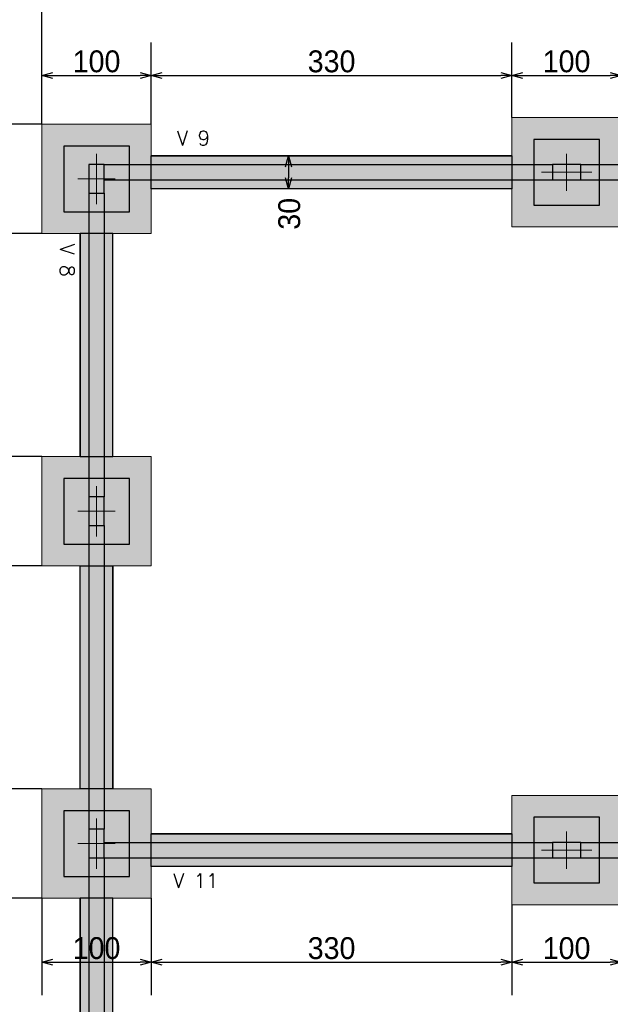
# Model space of a CAD drawing. Header units: millimetres. Extents: x -24 to 384, y -54 to 92.
# Tile 16 of 75: x 72.11 to 77.51, y 75.63 to 84.64. Entities that reach past the tile are written whole.
import ezdxf
from ezdxf.enums import TextEntityAlignment as Align

# ---------------------------------------------------------------- set-up
doc = ezdxf.new("R2010")
doc.units = ezdxf.units.MM
doc.layers.add('BL_CONTORNO', color=6, linetype='Continuous', lineweight=9)
doc.layers.add('PILAR_EIXOS', color=1, linetype='Continuous', lineweight=0)
doc.styles.add('CYPETXT', font='romans', dxfattribs={"height": 0.2})
doc.styles.add('GULIM', font='Gulim.ttf')
doc.dimstyles.new('GULIM-100', dxfattribs={"dimtxt": 0.2, "dimasz": 0.1, "dimexe": 0.3, "dimexo": 0, "dimgap": 0.025, "dimtad": 1, "dimdec": 1, "dimlfac": 100, "dimzin": 12, "dimdsep": 46, "dimtxsty": 'GULIM', "dimblk": 'OPEN30', "dimcen": 0, "dimclrd": 152, "dimclre": 152, "dimclrt": 152, "dimaunit": 1, "dimadec": 0, "dimazin": 0, "dimtfac": 1.875, "dimtdec": 1, "dimtmove": 2, "dimatfit": 3, "dimldrblk": 'OPEN30', "dimfxl": 0, "dimtolj": 1, "dimtzin": 12, "dimlwd": -1, "dimarcsym": 0})

# ---------------------------------------------------------------- blocks, each defined once
blk = doc.blocks.new('EIXOS_DO_PILAR')
at = {"layer": 'PILAR_EIXOS'}
for p, q in [((0, -0.5), (0, 0.5)), ((-0.5, 0), (0.5, 0))]:
    blk.add_line(p, q, dxfattribs=at)
blk = doc.blocks.new('_Open30')
at = {"color": 0, "linetype": 'ByBlock', "lineweight": -2}
for p, q in [((-1, 0.268), (0, 0)), ((0, 0), (-1, -0.268)), ((0, 0), (-1, 0))]:
    blk.add_line(p, q, dxfattribs=at)
blk = doc.blocks.new('*D156')
at = {"color": 152, "lineweight": -2, "transparency": 16777216}
for p, q in [((72.3122, 83.6816), (72.3122, 84.4277)), ((73.3122, 83.6816), (73.3122, 84.4277))]:
    blk.add_line(p, q, dxfattribs=at)
at = {"color": 152, "transparency": 16777216}
blk.add_line((72.4122, 84.1277), (73.2122, 84.1277), dxfattribs=at)
at = {"layer": 'Defpoints', "color": 0, "transparency": 16777216}
for p in [(73.3122, 84.1277), (72.3122, 83.6816), (73.3122, 83.6816)]:
    blk.add_point(p, dxfattribs=at)
at = {"color": 152, "transparency": 16777216, "xscale": 0.1, "yscale": 0.1, "zscale": 0.1, "rotation": 180}
blk.add_blockref('_Open30', (72.3122, 84.1277), dxfattribs=at)
at = {"color": 152, "transparency": 16777216, "xscale": 0.1, "yscale": 0.1, "zscale": 0.1}
blk.add_blockref('_Open30', (73.3122, 84.1277), dxfattribs=at)
at = {"color": 152, "transparency": 16777216, "insert": (72.8122, 84.2555), "char_height": 0.2, "attachment_point": 5, "style": 'GULIM'}
blk.add_mtext('\\A1;100', dxfattribs=at)
blk = doc.blocks.new('*D157')
at = {"color": 152, "lineweight": -2, "transparency": 16777216}
for p, q in [((73.3122, 83.6816), (73.3122, 84.4277)), ((76.6122, 83.7416), (76.6122, 84.4277))]:
    blk.add_line(p, q, dxfattribs=at)
at = {"color": 152, "transparency": 16777216}
blk.add_line((73.4122, 84.1277), (76.5122, 84.1277), dxfattribs=at)
at = {"layer": 'Defpoints', "color": 0, "transparency": 16777216}
for p in [(76.6122, 84.1277), (73.3122, 83.6816), (76.6122, 83.7416)]:
    blk.add_point(p, dxfattribs=at)
at = {"color": 152, "transparency": 16777216, "xscale": 0.1, "yscale": 0.1, "zscale": 0.1, "rotation": 180}
blk.add_blockref('_Open30', (73.3122, 84.1277), dxfattribs=at)
at = {"color": 152, "transparency": 16777216, "xscale": 0.1, "yscale": 0.1, "zscale": 0.1}
blk.add_blockref('_Open30', (76.6122, 84.1277), dxfattribs=at)
at = {"color": 152, "transparency": 16777216, "insert": (74.9622, 84.2553), "char_height": 0.2, "attachment_point": 5, "style": 'GULIM'}
blk.add_mtext('\\A1;330', dxfattribs=at)
blk = doc.blocks.new('*D158')
at = {"color": 152, "lineweight": -2, "transparency": 16777216}
for p, q in [((76.6122, 83.7416), (76.6122, 84.4277)), ((77.6122, 83.7416), (77.6122, 84.4277))]:
    blk.add_line(p, q, dxfattribs=at)
at = {"color": 152, "transparency": 16777216}
blk.add_line((76.7122, 84.1277), (77.5122, 84.1277), dxfattribs=at)
at = {"layer": 'Defpoints', "color": 0, "transparency": 16777216}
for p in [(77.6122, 84.1277), (76.6122, 83.7416), (77.6122, 83.7416)]:
    blk.add_point(p, dxfattribs=at)
at = {"color": 152, "transparency": 16777216, "xscale": 0.1, "yscale": 0.1, "zscale": 0.1, "rotation": 180}
blk.add_blockref('_Open30', (76.6122, 84.1277), dxfattribs=at)
at = {"color": 152, "transparency": 16777216, "xscale": 0.1, "yscale": 0.1, "zscale": 0.1}
blk.add_blockref('_Open30', (77.6122, 84.1277), dxfattribs=at)
at = {"color": 152, "transparency": 16777216, "insert": (77.1122, 84.2555), "char_height": 0.2, "attachment_point": 5, "style": 'GULIM'}
blk.add_mtext('\\A1;100', dxfattribs=at)
blk = doc.blocks.new('*D77')
at = {"color": 152, "lineweight": -2, "transparency": 16777216}
for p, q in [((72.3122, 83.6816), (72.3122, 85.1277)), ((116.5122, 83.6816), (116.5122, 85.1277))]:
    blk.add_line(p, q, dxfattribs=at)
at = {"color": 152, "transparency": 16777216}
blk.add_line((72.4122, 84.8277), (116.4122, 84.8277), dxfattribs=at)
at = {"layer": 'Defpoints', "color": 0, "transparency": 16777216}
for p in [(116.5122, 84.8277), (72.3122, 83.6816), (116.5122, 83.6816)]:
    blk.add_point(p, dxfattribs=at)
at = {"color": 152, "transparency": 16777216, "xscale": 0.1, "yscale": 0.1, "zscale": 0.1, "rotation": 180}
blk.add_blockref('_Open30', (72.3122, 84.8277), dxfattribs=at)
at = {"color": 152, "transparency": 16777216, "xscale": 0.1, "yscale": 0.1, "zscale": 0.1}
blk.add_blockref('_Open30', (116.5122, 84.8277), dxfattribs=at)
at = {"color": 152, "transparency": 16777216, "insert": (94.4122, 84.9554), "char_height": 0.2, "attachment_point": 5, "style": 'GULIM'}
blk.add_mtext('\\A1;4420', dxfattribs=at)
blk = doc.blocks.new('*D101')
at = {"color": 152, "lineweight": -2, "transparency": 16777216}
for p, q in [((72.3122, 76.6016), (71.6642, 76.6016)), ((72.3722, 75.1416), (71.6642, 75.1416))]:
    blk.add_line(p, q, dxfattribs=at)
at = {"color": 152, "transparency": 16777216}
blk.add_line((71.9642, 75.2416), (71.9642, 76.5016), dxfattribs=at)
at = {"layer": 'Defpoints', "color": 0, "transparency": 16777216}
for p in [(71.9642, 76.6016), (72.3122, 76.6016), (72.3722, 75.1416)]:
    blk.add_point(p, dxfattribs=at)
at = {"color": 152, "transparency": 16777216, "xscale": 0.1, "yscale": 0.1, "zscale": 0.1}
for p, rotation in [((71.9642, 76.6016), 90), ((71.9642, 75.1416), 270)]:
    blk.add_blockref('_Open30', p, dxfattribs=dict(at, rotation=rotation))
at = {"color": 152, "transparency": 16777216, "insert": (71.8364, 75.8716), "char_height": 0.2, "attachment_point": 5, "rotation": 90, "style": 'GULIM'}
blk.add_mtext('\\A1;146', dxfattribs=at)
blk = doc.blocks.new('*D102')
at = {"color": 152, "lineweight": -2, "transparency": 16777216}
for p, q in [((72.3122, 77.6016), (71.6642, 77.6016)), ((72.3122, 76.6016), (71.6642, 76.6016))]:
    blk.add_line(p, q, dxfattribs=at)
at = {"color": 152, "transparency": 16777216}
blk.add_line((71.9642, 76.7016), (71.9642, 77.5016), dxfattribs=at)
at = {"layer": 'Defpoints', "color": 0, "transparency": 16777216}
for p in [(71.9642, 77.6016), (72.3122, 77.6016), (72.3122, 76.6016)]:
    blk.add_point(p, dxfattribs=at)
at = {"color": 152, "transparency": 16777216, "xscale": 0.1, "yscale": 0.1, "zscale": 0.1}
for p, rotation in [((71.9642, 77.6016), 90), ((71.9642, 76.6016), 270)]:
    blk.add_blockref('_Open30', p, dxfattribs=dict(at, rotation=rotation))
at = {"color": 152, "transparency": 16777216, "insert": (71.8364, 77.1016), "char_height": 0.2, "attachment_point": 5, "rotation": 90, "style": 'GULIM'}
blk.add_mtext('\\A1;100', dxfattribs=at)
blk = doc.blocks.new('*D103')
at = {"color": 152, "lineweight": -2, "transparency": 16777216}
for p, q in [((72.3122, 79.6416), (71.6642, 79.6416)), ((72.3122, 77.6016), (71.6642, 77.6016))]:
    blk.add_line(p, q, dxfattribs=at)
at = {"color": 152, "transparency": 16777216}
blk.add_line((71.9642, 77.7016), (71.9642, 79.5416), dxfattribs=at)
at = {"layer": 'Defpoints', "color": 0, "transparency": 16777216}
for p in [(71.9642, 79.6416), (72.3122, 79.6416), (72.3122, 77.6016)]:
    blk.add_point(p, dxfattribs=at)
at = {"color": 152, "transparency": 16777216, "xscale": 0.1, "yscale": 0.1, "zscale": 0.1}
for p, rotation in [((71.9642, 79.6416), 90), ((71.9642, 77.6016), 270)]:
    blk.add_blockref('_Open30', p, dxfattribs=dict(at, rotation=rotation))
at = {"color": 152, "transparency": 16777216, "insert": (71.8365, 78.6216), "char_height": 0.2, "attachment_point": 5, "rotation": 90, "style": 'GULIM'}
blk.add_mtext('\\A1;204', dxfattribs=at)
blk = doc.blocks.new('*D104')
at = {"color": 152, "lineweight": -2, "transparency": 16777216}
for p, q in [((72.3122, 80.6416), (71.6642, 80.6416)), ((72.3122, 79.6416), (71.6642, 79.6416))]:
    blk.add_line(p, q, dxfattribs=at)
at = {"color": 152, "transparency": 16777216}
blk.add_line((71.9642, 79.7416), (71.9642, 80.5416), dxfattribs=at)
at = {"layer": 'Defpoints', "color": 0, "transparency": 16777216}
for p in [(71.9642, 80.6416), (72.3122, 80.6416), (72.3122, 79.6416)]:
    blk.add_point(p, dxfattribs=at)
at = {"color": 152, "transparency": 16777216, "xscale": 0.1, "yscale": 0.1, "zscale": 0.1}
for p, rotation in [((71.9642, 80.6416), 90), ((71.9642, 79.6416), 270)]:
    blk.add_blockref('_Open30', p, dxfattribs=dict(at, rotation=rotation))
at = {"color": 152, "transparency": 16777216, "insert": (71.8364, 80.1416), "char_height": 0.2, "attachment_point": 5, "rotation": 90, "style": 'GULIM'}
blk.add_mtext('\\A1;100', dxfattribs=at)
blk = doc.blocks.new('*D105')
at = {"color": 152, "lineweight": -2, "transparency": 16777216}
for p, q in [((72.3122, 82.6816), (71.6642, 82.6816)), ((72.3122, 80.6416), (71.6642, 80.6416))]:
    blk.add_line(p, q, dxfattribs=at)
at = {"color": 152, "transparency": 16777216}
blk.add_line((71.9642, 80.7416), (71.9642, 82.5816), dxfattribs=at)
at = {"layer": 'Defpoints', "color": 0, "transparency": 16777216}
for p in [(71.9642, 82.6816), (72.3122, 82.6816), (72.3122, 80.6416)]:
    blk.add_point(p, dxfattribs=at)
at = {"color": 152, "transparency": 16777216, "xscale": 0.1, "yscale": 0.1, "zscale": 0.1}
for p, rotation in [((71.9642, 82.6816), 90), ((71.9642, 80.6416), 270)]:
    blk.add_blockref('_Open30', p, dxfattribs=dict(at, rotation=rotation))
at = {"color": 152, "transparency": 16777216, "insert": (71.8365, 81.6616), "char_height": 0.2, "attachment_point": 5, "rotation": 90, "style": 'GULIM'}
blk.add_mtext('\\A1;204', dxfattribs=at)
blk = doc.blocks.new('*D106')
at = {"color": 152, "lineweight": -2, "transparency": 16777216}
for p, q in [((72.3122, 83.6816), (71.6642, 83.6816)), ((72.3122, 82.6816), (71.6642, 82.6816))]:
    blk.add_line(p, q, dxfattribs=at)
at = {"color": 152, "transparency": 16777216}
blk.add_line((71.9642, 82.7816), (71.9642, 83.5816), dxfattribs=at)
at = {"layer": 'Defpoints', "color": 0, "transparency": 16777216}
for p in [(71.9642, 83.6816), (72.3122, 83.6816), (72.3122, 82.6816)]:
    blk.add_point(p, dxfattribs=at)
at = {"color": 152, "transparency": 16777216, "xscale": 0.1, "yscale": 0.1, "zscale": 0.1}
for p, rotation in [((71.9642, 83.6816), 90), ((71.9642, 82.6816), 270)]:
    blk.add_blockref('_Open30', p, dxfattribs=dict(at, rotation=rotation))
at = {"color": 152, "transparency": 16777216, "insert": (71.8364, 83.1816), "char_height": 0.2, "attachment_point": 5, "rotation": 90, "style": 'GULIM'}
blk.add_mtext('\\A1;100', dxfattribs=at)
blk = doc.blocks.new('*D107')
at = {"color": 152, "lineweight": -2, "transparency": 16777216}
for p, q in [((72.3122, 83.6816), (70.9642, 83.6816)), ((72.3722, 74.1416), (70.9642, 74.1416))]:
    blk.add_line(p, q, dxfattribs=at)
at = {"color": 152, "transparency": 16777216}
blk.add_line((71.2642, 74.2416), (71.2642, 83.5816), dxfattribs=at)
at = {"layer": 'Defpoints', "color": 0, "transparency": 16777216}
for p in [(71.2642, 83.6816), (72.3122, 83.6816), (72.3722, 74.1416)]:
    blk.add_point(p, dxfattribs=at)
at = {"color": 152, "transparency": 16777216, "xscale": 0.1, "yscale": 0.1, "zscale": 0.1}
for p, rotation in [((71.2642, 83.6816), 90), ((71.2642, 74.1416), 270)]:
    blk.add_blockref('_Open30', p, dxfattribs=dict(at, rotation=rotation))
at = {"color": 152, "transparency": 16777216, "insert": (71.1365, 78.9116), "char_height": 0.2, "attachment_point": 5, "rotation": 90, "style": 'GULIM'}
blk.add_mtext('\\A1;954', dxfattribs=at)
blk = doc.blocks.new('*D144')
at = {"color": 152, "lineweight": -2, "transparency": 16777216}
for p, q in [((72.3122, 76.6016), (72.3122, 75.716)), ((73.3122, 76.6016), (73.3122, 75.716))]:
    blk.add_line(p, q, dxfattribs=at)
at = {"color": 152, "transparency": 16777216}
blk.add_line((72.4122, 76.016), (73.2122, 76.016), dxfattribs=at)
at = {"layer": 'Defpoints', "color": 0, "transparency": 16777216}
for p in [(72.3122, 76.6016), (73.3122, 76.6016), (73.3122, 76.016)]:
    blk.add_point(p, dxfattribs=at)
at = {"color": 152, "transparency": 16777216, "xscale": 0.1, "yscale": 0.1, "zscale": 0.1, "rotation": 180}
blk.add_blockref('_Open30', (72.3122, 76.016), dxfattribs=at)
at = {"color": 152, "transparency": 16777216, "xscale": 0.1, "yscale": 0.1, "zscale": 0.1}
blk.add_blockref('_Open30', (73.3122, 76.016), dxfattribs=at)
at = {"color": 152, "transparency": 16777216, "insert": (72.8122, 76.1438), "char_height": 0.2, "attachment_point": 5, "style": 'GULIM'}
blk.add_mtext('\\A1;100', dxfattribs=at)
blk = doc.blocks.new('*D145')
at = {"color": 152, "lineweight": -2, "transparency": 16777216}
for p, q in [((73.3122, 76.6016), (73.3122, 75.716)), ((76.6122, 76.5416), (76.6122, 75.716))]:
    blk.add_line(p, q, dxfattribs=at)
at = {"color": 152, "transparency": 16777216}
blk.add_line((73.4122, 76.016), (76.5122, 76.016), dxfattribs=at)
at = {"layer": 'Defpoints', "color": 0, "transparency": 16777216}
for p in [(73.3122, 76.6016), (76.6122, 76.5416), (76.6122, 76.016)]:
    blk.add_point(p, dxfattribs=at)
at = {"color": 152, "transparency": 16777216, "xscale": 0.1, "yscale": 0.1, "zscale": 0.1, "rotation": 180}
blk.add_blockref('_Open30', (73.3122, 76.016), dxfattribs=at)
at = {"color": 152, "transparency": 16777216, "xscale": 0.1, "yscale": 0.1, "zscale": 0.1}
blk.add_blockref('_Open30', (76.6122, 76.016), dxfattribs=at)
at = {"color": 152, "transparency": 16777216, "insert": (74.9622, 76.1435), "char_height": 0.2, "attachment_point": 5, "style": 'GULIM'}
blk.add_mtext('\\A1;330', dxfattribs=at)
blk = doc.blocks.new('*D146')
at = {"color": 152, "lineweight": -2, "transparency": 16777216}
for p, q in [((76.6122, 76.5416), (76.6122, 75.716)), ((77.6122, 76.5416), (77.6122, 75.716))]:
    blk.add_line(p, q, dxfattribs=at)
at = {"color": 152, "transparency": 16777216}
blk.add_line((76.7122, 76.016), (77.5122, 76.016), dxfattribs=at)
at = {"layer": 'Defpoints', "color": 0, "transparency": 16777216}
for p in [(76.6122, 76.5416), (77.6122, 76.5416), (77.6122, 76.016)]:
    blk.add_point(p, dxfattribs=at)
at = {"color": 152, "transparency": 16777216, "xscale": 0.1, "yscale": 0.1, "zscale": 0.1, "rotation": 180}
blk.add_blockref('_Open30', (76.6122, 76.016), dxfattribs=at)
at = {"color": 152, "transparency": 16777216, "xscale": 0.1, "yscale": 0.1, "zscale": 0.1}
blk.add_blockref('_Open30', (77.6122, 76.016), dxfattribs=at)
at = {"color": 152, "transparency": 16777216, "insert": (77.1122, 76.1438), "char_height": 0.2, "attachment_point": 5, "style": 'GULIM'}
blk.add_mtext('\\A1;100', dxfattribs=at)
blk = doc.blocks.new('*D179')
at = {"color": 152, "lineweight": -2, "transparency": 16777216}
for p, q in [((74.6525, 83.3916), (74.268, 83.3916)), ((74.6525, 83.0916), (74.268, 83.0916))]:
    blk.add_line(p, q, dxfattribs=at)
at = {"color": 152, "transparency": 16777216}
blk.add_line((74.568, 83.2916), (74.568, 83.1916), dxfattribs=at)
at = {"layer": 'Defpoints', "color": 0, "transparency": 16777216}
for p in [(74.6525, 83.3916), (74.568, 83.0916), (74.6525, 83.0916)]:
    blk.add_point(p, dxfattribs=at)
at = {"color": 152, "transparency": 16777216, "xscale": 0.1, "yscale": 0.1, "zscale": 0.1}
for p, rotation in [((74.568, 83.3916), 90), ((74.568, 83.0916), 270)]:
    blk.add_blockref('_Open30', p, dxfattribs=dict(at, rotation=rotation))
at = {"color": 152, "transparency": 16777216, "insert": (74.576, 82.8621), "char_height": 0.2, "attachment_point": 5, "rotation": 90, "style": 'GULIM'}
blk.add_mtext('\\A1;30', dxfattribs=at)

msp = doc.modelspace()

# ---------------------------------------------------------------- hatches: boundary and pattern name
h = msp.add_hatch(color=11)
h.dxf.hatch_style = 1
h.paths.add_polyline_path([(72.3122, 83.6816), (72.3122, 82.6816), (73.3122, 82.6816), (73.3122, 83.6816)])
h.paths.add_polyline_path([(72.3122, 80.6416), (72.3122, 79.6416), (73.3122, 79.6416), (73.3122, 80.6416)])
h.paths.add_polyline_path([(72.3122, 77.6016), (72.3122, 76.6016), (73.3122, 76.6016), (73.3122, 77.6016)])
h.paths.add_polyline_path([(76.6122, 77.5416), (76.6122, 76.5416), (77.6122, 76.5416), (77.6122, 77.5416)])
h.paths.add_polyline_path([(72.3722, 75.1416), (72.3722, 74.1416), (73.3722, 74.1416), (73.3722, 75.1416)])
h.paths.add_polyline_path([(76.6122, 75.1416), (76.6122, 74.1416), (77.6122, 74.1416), (77.6122, 75.1416)])
h.paths.add_polyline_path([(80.9122, 75.1416), (80.9122, 74.1416), (81.9122, 74.1416), (81.9122, 75.1416)])
h.paths.add_polyline_path([(80.9122, 77.6016), (80.9122, 76.6016), (81.9122, 76.6016), (81.9122, 77.6016)])
h.paths.add_polyline_path([(85.2122, 77.5416), (85.2122, 76.5416), (86.2122, 76.5416), (86.2122, 77.5416)])
h.paths.add_polyline_path([(85.2122, 75.1416), (85.2122, 74.1416), (86.2122, 74.1416), (86.2122, 75.1416)])
h.paths.add_polyline_path([(89.5122, 75.1416), (89.5122, 74.1416), (90.5122, 74.1416), (90.5122, 75.1416)])
h.paths.add_polyline_path([(89.5122, 77.6016), (89.5122, 76.6016), (90.5122, 76.6016), (90.5122, 77.6016)])
h.paths.add_polyline_path([(80.9122, 80.6416), (80.9122, 79.6416), (81.9122, 79.6416), (81.9122, 80.6416)])
h.paths.add_polyline_path([(76.6122, 83.7416), (76.6122, 82.7416), (77.6122, 82.7416), (77.6122, 83.7416)])
h.paths.add_polyline_path([(80.9122, 83.6816), (80.9122, 82.6816), (81.9122, 82.6816), (81.9122, 83.6816)])
h.paths.add_polyline_path([(85.2122, 83.7416), (85.2122, 82.7416), (86.2122, 82.7416), (86.2122, 83.7416)])
h.paths.add_polyline_path([(89.5122, 83.6816), (89.5122, 82.6816), (90.5122, 82.6816), (90.5122, 83.6816)])
h.paths.add_polyline_path([(89.5122, 80.6416), (89.5122, 79.6416), (90.5122, 79.6416), (90.5122, 80.6416)])
h.paths.add_polyline_path([(92.0622, 80.4316), (92.0622, 79.4316), (93.0622, 79.4316), (93.0622, 80.4316)])
h.paths.add_polyline_path([(93.8122, 80.6416), (93.8122, 79.6416), (94.8122, 79.6416), (94.8122, 80.6416)])
h.paths.add_polyline_path([(93.8122, 83.7416), (93.8122, 82.7416), (94.8122, 82.7416), (94.8122, 83.7416)])
h.paths.add_polyline_path([(95.5622, 80.4316), (95.5622, 79.4316), (96.5622, 79.4316), (96.5622, 80.4316)])
h.paths.add_polyline_path([(93.8122, 77.5416), (93.8122, 76.5416), (94.8122, 76.5416), (94.8122, 77.5416)])
h.paths.add_polyline_path([(98.1122, 77.6016), (98.1122, 76.6016), (99.1122, 76.6016), (99.1122, 77.6016)])
h.paths.add_polyline_path([(98.1122, 80.6416), (98.1122, 79.6416), (99.1122, 79.6416), (99.1122, 80.6416)])
h.paths.add_polyline_path([(98.1122, 83.6816), (98.1122, 82.6816), (99.1122, 82.6816), (99.1122, 83.6816)])
h.paths.add_polyline_path([(102.4122, 83.7416), (102.4122, 82.7416), (103.4122, 82.7416), (103.4122, 83.7416)])
h.paths.add_polyline_path([(102.4122, 77.5416), (102.4122, 76.5416), (103.4122, 76.5416), (103.4122, 77.5416)])
h.paths.add_polyline_path([(102.4122, 75.1416), (102.4122, 74.1416), (103.4122, 74.1416), (103.4122, 75.1416)])
h.paths.add_polyline_path([(93.8122, 75.1416), (93.8122, 74.1416), (94.8122, 74.1416), (94.8122, 75.1416)])
h.paths.add_polyline_path([(98.1122, 75.1416), (98.1122, 74.1416), (99.1122, 74.1416), (99.1122, 75.1416)])
h.paths.add_polyline_path([(106.4872, 82.7316), (108.1372, 82.7316), (108.1372, 83.6316), (106.4872, 83.6316)])
h.paths.add_polyline_path([(106.4872, 79.6916), (108.1372, 79.6916), (108.1372, 80.5916), (106.4872, 80.5916)])
h.paths.add_polyline_path([(111.2122, 83.7416), (111.2122, 82.7416), (112.2122, 82.7416), (112.2122, 83.7416)])
h.paths.add_polyline_path([(115.5122, 83.6816), (115.5122, 82.6816), (116.5122, 82.6816), (116.5122, 83.6816)])
h.paths.add_polyline_path([(115.5122, 80.6416), (115.5122, 79.6416), (116.5122, 79.6416), (116.5122, 80.6416)])
h.paths.add_polyline_path([(115.5122, 77.6016), (115.5122, 76.6016), (116.5122, 76.6016), (116.5122, 77.6016)])
h.paths.add_polyline_path([(112.4122, 77.5416), (112.4122, 76.5416), (113.4122, 76.5416), (113.4122, 77.5416)])
h.paths.add_polyline_path([(109.3722, 77.5416), (109.3722, 76.5416), (110.3722, 76.5416), (110.3722, 77.5416)])
h.paths.add_polyline_path([(106.4872, 76.6516), (108.1372, 76.6516), (108.1372, 77.5516), (106.4872, 77.5516)])
h.paths.add_polyline_path([(106.6522, 75.1416), (106.6522, 74.1416), (107.6522, 74.1416), (107.6522, 75.1416)])
h.paths.add_polyline_path([(106.9122, 73.2416), (106.9122, 72.2416), (107.9122, 72.2416), (107.9122, 73.2416)])
h.paths.add_polyline_path([(109.3122, 73.2416), (109.3122, 72.2416), (110.3122, 72.2416), (110.3122, 73.2416)])
h.paths.add_polyline_path([(115.5122, 73.2416), (115.5122, 72.2416), (116.5122, 72.2416), (116.5122, 73.2416)])
h.paths.add_polyline_path([(115.5122, 68.9416), (115.5122, 67.9416), (116.5122, 67.9416), (116.5122, 68.9416)])
h.paths.add_polyline_path([(112.4122, 68.9416), (112.4122, 67.9416), (113.4122, 67.9416), (113.4122, 68.9416)])
h.paths.add_polyline_path([(109.3722, 68.9416), (109.3722, 67.9416), (110.3722, 67.9416), (110.3722, 68.9416)])
h.paths.add_polyline_path([(106.9122, 68.9416), (106.9122, 67.9416), (107.9122, 67.9416), (107.9122, 68.9416)])
h.paths.add_polyline_path([(106.9122, 64.7016), (106.9122, 63.7016), (107.9122, 63.7016), (107.9122, 64.7016)])
h.paths.add_polyline_path([(109.3122, 64.7016), (109.3122, 63.7016), (110.3122, 63.7016), (110.3122, 64.7016)])
h.paths.add_polyline_path([(115.5122, 64.7016), (115.5122, 63.7016), (116.5122, 63.7016), (116.5122, 64.7016)])
h.paths.add_polyline_path([(115.5122, 60.4016), (115.5122, 59.4016), (116.5122, 59.4016), (116.5122, 60.4016)])
h.paths.add_polyline_path([(112.4122, 60.3416), (112.4122, 59.3416), (113.4122, 59.3416), (113.4122, 60.3416)])
h.paths.add_polyline_path([(109.3722, 60.3416), (109.3722, 59.3416), (110.3722, 59.3416), (110.3722, 60.3416)])
h.paths.add_polyline_path([(106.9122, 60.4016), (106.9122, 59.4016), (107.9122, 59.4016), (107.9122, 60.4016)])
h = msp.add_hatch(color=41)
h.dxf.hatch_style = 1
h.paths.add_polyline_path([(73.3122, 83.3916), (76.6122, 83.3916), (76.6122, 83.0916), (73.3122, 83.0916)])
h.paths.add_polyline_path([(77.6122, 83.3916), (80.9122, 83.3916), (80.9122, 83.0916), (77.6122, 83.0916)])
h.paths.add_polyline_path([(81.9122, 83.3916), (85.2122, 83.3916), (85.2122, 83.0916), (81.9122, 83.0916)])
h.paths.add_polyline_path([(86.2122, 83.0916), (89.5122, 83.0916), (89.5122, 83.3916), (86.2122, 83.3916)])
h.paths.add_polyline_path([(90.5122, 83.3916), (93.8122, 83.3916), (93.8122, 83.0916), (90.5122, 83.0916)])
h.paths.add_polyline_path([(94.8122, 83.3916), (98.1122, 83.3916), (98.1122, 83.0916), (94.8122, 83.0916)])
h.paths.add_polyline_path([(99.1122, 83.3916), (102.4122, 83.3916), (102.4122, 83.0916), (99.1122, 83.0916)])
h.paths.add_polyline_path([(103.4122, 83.3916), (106.4872, 83.3916), (106.4872, 83.0916), (103.4122, 83.0916)])
h.paths.add_polyline_path([(107.0622, 82.7316), (107.5622, 82.7316), (107.5622, 80.5916), (107.0622, 80.5916)])
h.paths.add_polyline_path([(107.0622, 79.6916), (107.5622, 79.6916), (107.5622, 77.5516), (107.0622, 77.5516)])
h.paths.add_polyline_path([(108.1372, 83.3916), (111.2122, 83.3916), (111.2122, 83.0916), (108.1372, 83.0916)])
h.paths.add_polyline_path([(109.6622, 73.2416), (109.9622, 73.2416), (109.9622, 76.5416), (109.6622, 76.5416)])
h.paths.add_polyline_path([(72.6622, 80.6416), (72.9622, 80.6416), (72.9622, 82.6816), (72.6622, 82.6816)])
h.paths.add_polyline_path([(72.6622, 79.6416), (72.9622, 79.6416), (72.9622, 77.6016), (72.6622, 77.6016)])
h.paths.add_polyline_path([(72.6622, 75.1416), (72.9622, 75.1416), (72.9622, 76.6016), (72.6622, 76.6016)])
h.paths.add_polyline_path([(76.6122, 74.7916), (73.3722, 74.7916), (73.3722, 74.4916), (76.6122, 74.4916)])
h.paths.add_polyline_path([(77.6122, 74.7916), (80.9122, 74.7916), (80.9122, 74.4916), (77.6122, 74.4916)])
h.paths.add_polyline_path([(81.9122, 74.7916), (85.2122, 74.7916), (85.2122, 74.4916), (81.9122, 74.4916)])
h.paths.add_polyline_path([(86.2122, 74.7916), (89.5122, 74.7916), (89.5122, 74.4916), (86.2122, 74.4916)])
h.paths.add_polyline_path([(90.5122, 74.7916), (93.8122, 74.7916), (93.8122, 74.4916), (90.5122, 74.4916)])
h.paths.add_polyline_path([(94.8122, 74.7916), (98.1122, 74.7916), (98.1122, 74.4916), (94.8122, 74.4916)])
h.paths.add_polyline_path([(99.1122, 74.7916), (102.4122, 74.7916), (102.4122, 74.4916), (99.1122, 74.4916)])
h.paths.add_polyline_path([(103.4122, 74.7916), (106.6522, 74.7916), (106.6522, 74.4916), (103.4122, 74.4916)])
h.paths.add_polyline_path([(73.3122, 77.1916), (76.6122, 77.1916), (76.6122, 76.8916), (73.3122, 76.8916)])
h.paths.add_polyline_path([(77.6122, 77.1916), (80.9122, 77.1916), (80.9122, 76.8916), (77.6122, 76.8916)])
h.paths.add_polyline_path([(81.9122, 77.1916), (85.2122, 77.1916), (85.2122, 76.8916), (81.9122, 76.8916)])
h.paths.add_polyline_path([(86.2122, 77.1916), (89.5122, 77.1916), (89.5122, 76.8916), (86.2122, 76.8916)])
h.paths.add_polyline_path([(92.7122, 79.4316), (92.7122, 77.1916), (93.8122, 77.1916), (93.8122, 76.8916), (90.5122, 76.8916), (90.5122, 77.1916), (92.4122, 77.1916), (92.4122, 79.4316)])
h.paths.add_polyline_path([(89.8622, 79.6416), (90.1622, 79.6416), (90.1622, 77.6016), (89.8622, 77.6016)])
h.paths.add_polyline_path([(90.1622, 82.6816), (89.8622, 82.6816), (89.8622, 80.6416), (90.1622, 80.6416)])
h.paths.add_polyline_path([(81.2622, 82.6816), (81.5622, 82.6816), (81.5622, 80.6416), (81.2622, 80.6416)])
h.paths.add_polyline_path([(81.2622, 79.6416), (81.5622, 79.6416), (81.5622, 77.6016), (81.2622, 77.6016)])
h.paths.add_polyline_path([(94.1622, 79.6416), (94.4622, 79.6416), (94.4622, 77.5416), (94.1622, 77.5416)])
h.paths.add_polyline_path([(94.1622, 82.7416), (94.4622, 82.7416), (94.4622, 80.6416), (94.1622, 80.6416)])
h.paths.add_polyline_path([(98.4622, 80.6416), (98.7622, 80.6416), (98.7622, 82.6816), (98.4622, 82.6816)])
h.paths.add_polyline_path([(98.4622, 79.6416), (98.7622, 79.6416), (98.7622, 77.6016), (98.4622, 77.6016)])
h.paths.add_polyline_path([(94.8122, 77.1916), (95.9122, 77.1916), (95.9122, 79.4316), (96.2122, 79.4316), (96.2122, 77.1916), (98.1122, 77.1916), (98.1122, 76.8916), (94.8122, 76.8916)])
h.paths.add_polyline_path([(99.1122, 77.1916), (102.4122, 77.1916), (102.4122, 76.8916), (99.1122, 76.8916)])
h.paths.add_polyline_path([(103.4122, 77.1916), (106.4872, 77.1916), (106.4872, 76.8916), (103.4122, 76.8916)])
h.paths.add_polyline_path([(107.0622, 75.1416), (107.5622, 75.1416), (107.5622, 76.6516), (107.0622, 76.6516)])
h.paths.add_polyline_path([(107.2622, 68.9416), (107.5622, 68.9416), (107.5622, 72.2416), (107.2622, 72.2416)])
h.paths.add_polyline_path([(107.2622, 64.7016), (107.5622, 64.7016), (107.5622, 67.9416), (107.2622, 67.9416)])
h.paths.add_polyline_path([(107.2622, 60.4016), (107.5622, 60.4016), (107.5622, 63.7016), (107.2622, 63.7016)])
h.paths.add_polyline_path([(107.9122, 59.6916), (109.3722, 59.6916), (109.3722, 59.9916), (107.9122, 59.9916)])
h.paths.add_polyline_path([(109.6622, 63.7016), (109.9622, 63.7016), (109.9622, 60.3416), (109.6622, 60.3416)])
h.paths.add_polyline_path([(109.6622, 64.7016), (109.9622, 64.7016), (109.9622, 67.9416), (109.6622, 67.9416)])
h.paths.add_polyline_path([(109.6622, 72.2416), (109.9622, 72.2416), (109.9622, 68.9416), (109.6622, 68.9416)])
h.paths.add_polyline_path([(110.3722, 77.1916), (112.4122, 77.1916), (112.4122, 76.8916), (110.3722, 76.8916)])
h.paths.add_polyline_path([(108.1372, 77.1916), (109.3722, 77.1916), (109.3722, 76.8916), (108.1372, 76.8916)])
h.paths.add_polyline_path([(113.4122, 77.1916), (115.5122, 77.1916), (115.5122, 76.8916), (113.4122, 76.8916)])
h.paths.add_polyline_path([(115.8622, 73.2416), (116.1622, 73.2416), (116.1622, 76.6016), (115.8622, 76.6016)])
h.paths.add_polyline_path([(115.8622, 68.9416), (116.1622, 68.9416), (116.1622, 72.2416), (115.8622, 72.2416)])
h.paths.add_polyline_path([(113.4122, 68.5916), (115.5122, 68.5916), (115.5122, 68.2916), (113.4122, 68.2916)])
h.paths.add_polyline_path([(110.3722, 68.5916), (112.4122, 68.5916), (112.4122, 68.2916), (110.3722, 68.2916)])
h.paths.add_polyline_path([(115.8622, 64.7016), (116.1622, 64.7016), (116.1622, 67.9416), (115.8622, 67.9416)])
h.paths.add_polyline_path([(115.8622, 60.4016), (116.1622, 60.4016), (116.1622, 63.7016), (115.8622, 63.7016)])
h.paths.add_polyline_path([(113.4122, 59.9916), (115.5122, 59.9916), (115.5122, 59.6916), (113.4122, 59.6916)])
h.paths.add_polyline_path([(110.3722, 59.9916), (112.4122, 59.9916), (112.4122, 59.6916), (110.3722, 59.6916)])
h.paths.add_polyline_path([(115.8622, 82.6816), (116.1622, 82.6816), (116.1622, 80.6416), (115.8622, 80.6416)])
h.paths.add_polyline_path([(112.2122, 83.3916), (115.5122, 83.3916), (115.5122, 83.0916), (112.2122, 83.0916)])
h.paths.add_polyline_path([(115.8622, 79.6416), (116.1622, 79.6416), (116.1622, 77.6016), (115.8622, 77.6016)])
h.paths.add_polyline_path([(107.2622, 73.2416), (107.5622, 73.2416), (107.5622, 74.1416), (107.2622, 74.1416)])
h.paths.add_polyline_path([(93.8122, 79.8416), (93.0622, 79.8416), (93.0622, 80.1416), (93.8122, 80.1416)])
h.paths.add_polyline_path([(95.5622, 80.1416), (94.8122, 80.1416), (94.8122, 79.8416), (95.5622, 79.8416)])

# ---------------------------------------------------------------- linework, layer by layer
at = {"color": 1}
for p, q in [((76.6122, 83.3916), (73.3122, 83.3916)), ((72.8822, 83.3116), (76.9822, 83.3116)), ((77.2422, 83.3116), (81.3422, 83.3116)), ((72.8822, 83.1716), (76.9822, 83.1716)), ((77.2422, 83.1716), (81.3422, 83.1716)), ((72.7422, 83.0516), (72.7422, 80.2716)), ((72.8822, 83.0516), (72.8822, 80.2716)), ((76.6122, 83.0916), (73.3122, 83.0916)), ((72.6622, 80.6416), (72.6622, 82.6816)), ((72.9622, 80.6416), (72.9622, 82.6816)), ((72.7422, 80.0116), (72.7422, 77.2316)), ((72.8822, 80.0116), (72.8822, 77.2316)), ((72.6622, 77.6016), (72.6622, 79.6416)), ((72.9622, 77.6016), (72.9622, 79.6416)), ((76.6122, 77.1916), (73.3122, 77.1916)), ((72.8822, 77.1116), (76.9822, 77.1116)), ((77.2422, 77.1116), (81.3422, 77.1116)), ((72.7422, 76.9716), (72.7422, 74.7116)), ((72.8822, 76.9716), (72.8822, 74.7116)), ((72.8822, 76.9716), (76.9822, 76.9716)), ((77.2422, 76.9716), (81.3422, 76.9716)), ((76.6122, 76.8916), (73.3122, 76.8916)), ((72.6622, 75.1416), (72.6622, 76.6016)), ((72.9622, 75.1416), (72.9622, 76.6016))]:
    msp.add_line(p, q, dxfattribs=at)
for points in [[(76.8122, 83.5416), (76.8122, 82.9416), (77.4122, 82.9416), (77.4122, 83.5416), (76.8122, 83.5416)], [(72.5122, 83.4816), (72.5122, 82.8816), (73.1122, 82.8816), (73.1122, 83.4816), (72.5122, 83.4816)], [(72.7422, 83.3116), (72.7422, 83.0516), (72.8822, 83.0516), (72.8822, 83.3116), (72.7422, 83.3116)], [(72.7422, 83.3116), (72.7422, 83.0516), (72.8822, 83.0516), (72.8822, 83.3116), (72.7422, 83.3116)], [(76.9822, 83.3116), (76.9822, 83.1716), (77.2422, 83.1716), (77.2422, 83.3116), (76.9822, 83.3116)], [(76.9822, 83.3116), (76.9822, 83.1716), (77.2422, 83.1716), (77.2422, 83.3116), (76.9822, 83.3116)], [(72.5122, 80.4416), (72.5122, 79.8416), (73.1122, 79.8416), (73.1122, 80.4416), (72.5122, 80.4416)], [(72.7422, 80.2716), (72.7422, 80.0116), (72.8822, 80.0116), (72.8822, 80.2716), (72.7422, 80.2716)], [(72.7422, 80.2716), (72.7422, 80.0116), (72.8822, 80.0116), (72.8822, 80.2716), (72.7422, 80.2716)], [(72.5122, 77.4016), (72.5122, 76.8016), (73.1122, 76.8016), (73.1122, 77.4016), (72.5122, 77.4016)], [(76.8122, 77.3416), (76.8122, 76.7416), (77.4122, 76.7416), (77.4122, 77.3416), (76.8122, 77.3416)], [(72.7422, 77.2316), (72.7422, 76.9716), (72.8822, 76.9716), (72.8822, 77.2316), (72.7422, 77.2316)], [(72.7422, 77.2316), (72.7422, 76.9716), (72.8822, 76.9716), (72.8822, 77.2316), (72.7422, 77.2316)], [(76.9822, 77.1116), (76.9822, 76.9716), (77.2422, 76.9716), (77.2422, 77.1116), (76.9822, 77.1116)], [(76.9822, 77.1116), (76.9822, 76.9716), (77.2422, 76.9716), (77.2422, 77.1116), (76.9822, 77.1116)]]:
    msp.add_lwpolyline(points, close=True, dxfattribs=at)
at = {"color": 2}
for points in [[(73.3122, 83.3916), (76.6122, 83.3916), (76.6122, 83.0916), (73.3122, 83.0916)], [(72.6622, 80.6416), (72.9622, 80.6416), (72.9622, 82.6816), (72.6622, 82.6816)], [(72.6622, 79.6416), (72.9622, 79.6416), (72.9622, 77.6016), (72.6622, 77.6016)], [(73.3122, 77.1916), (76.6122, 77.1916), (76.6122, 76.8916), (73.3122, 76.8916)], [(72.6622, 75.1416), (72.9622, 75.1416), (72.9622, 76.6016), (72.6622, 76.6016)]]:
    msp.add_lwpolyline(points, close=True, dxfattribs=at)
at = {"layer": 'BL_CONTORNO', "color": 2}
for points in [[(72.3122, 83.6816), (72.3122, 82.6816), (73.3122, 82.6816), (73.3122, 83.6816)], [(76.6122, 83.7416), (76.6122, 82.7416), (77.6122, 82.7416), (77.6122, 83.7416)], [(72.3122, 80.6416), (72.3122, 79.6416), (73.3122, 79.6416), (73.3122, 80.6416)], [(72.3122, 77.6016), (72.3122, 76.6016), (73.3122, 76.6016), (73.3122, 77.6016)], [(76.6122, 77.5416), (76.6122, 76.5416), (77.6122, 76.5416), (77.6122, 77.5416)]]:
    msp.add_lwpolyline(points, close=True, dxfattribs=at)

# ---------------------------------------------------------------- block references
at = {"color": 1, "rotation": 270}
for p, xscale, yscale in [((72.8122, 83.1816), 0.46, 0.34), ((77.1122, 83.2416), 0.34, 0.46), ((72.8122, 80.1416), 0.46, 0.34), ((72.8122, 77.1016), 0.46, 0.34), ((77.1122, 77.0416), 0.34, 0.46)]:
    msp.add_blockref('EIXOS_DO_PILAR', p, dxfattribs=dict(at, xscale=xscale, yscale=yscale))

# ---------------------------------------------------------------- texts
at = {"color": 1, "style": 'CYPETXT'}
for s, width, p, p2 in [('V 9', 0.864818, (73.547, 83.4867), (73.849, 83.4867)), ('V 11', 0.9315, (73.5129, 76.6951), (73.9269, 76.6951))]:
    msp.add_text(s, height=0.13333, dxfattribs=dict(at, width=width)).set_placement(p, p2, align=Align.FIT)
at = {"color": 1, "style": 'CYPETXT', "width": 0.849375}
msp.add_text('V 8', height=0.13333, rotation=270, dxfattribs=at).set_placement((72.4786, 82.5872), (72.4786, 82.2852), align=Align.FIT)

# ---------------------------------------------------------------- dimensions: what is measured, and where the dimension line sits
for base, p1, p2, picture, middle in [((116.5122, 84.8277), (72.3122, 83.6816), (116.5122, 83.6816), '*D77', (94.4122, 84.9554)), ((73.3122, 84.1277), (72.3122, 83.6816), (73.3122, 83.6816), '*D156', (72.8122, 84.2555)), ((76.6122, 84.1277), (73.3122, 83.6816), (76.6122, 83.7416), '*D157', (74.9622, 84.2553)), ((77.6122, 84.1277), (76.6122, 83.7416), (77.6122, 83.7416), '*D158', (77.1122, 84.2555)), ((73.3122, 76.016), (72.3122, 76.6016), (73.3122, 76.6016), '*D144', (72.8122, 76.1438)), ((76.6122, 76.016), (73.3122, 76.6016), (76.6122, 76.5416), '*D145', (74.9622, 76.1435)), ((77.6122, 76.016), (76.6122, 76.5416), (77.6122, 76.5416), '*D146', (77.1122, 76.1438))]:
    dim = msp.add_linear_dim(base=base, p1=p1, p2=p2, dimstyle='GULIM-100')
    dim.commit()
    dim.dimension.update_dxf_attribs({"geometry": picture, "text_midpoint": middle})
for base, p1, p2, picture, middle in [((71.2642, 83.6816), (72.3722, 74.1416), (72.3122, 83.6816), '*D107', (71.1365, 78.9116)), ((71.9642, 83.6816), (72.3122, 82.6816), (72.3122, 83.6816), '*D106', (71.8364, 83.1816)), ((71.9642, 82.6816), (72.3122, 80.6416), (72.3122, 82.6816), '*D105', (71.8365, 81.6616)), ((71.9642, 80.6416), (72.3122, 79.6416), (72.3122, 80.6416), '*D104', (71.8364, 80.1416)), ((71.9642, 79.6416), (72.3122, 77.6016), (72.3122, 79.6416), '*D103', (71.8365, 78.6216)), ((71.9642, 77.6016), (72.3122, 76.6016), (72.3122, 77.6016), '*D102', (71.8364, 77.1016)), ((71.9642, 76.6016), (72.3722, 75.1416), (72.3122, 76.6016), '*D101', (71.8364, 75.8716))]:
    dim = msp.add_linear_dim(base=base, p1=p1, p2=p2, angle=270, dimstyle='GULIM-100')
    dim.commit()
    dim.dimension.update_dxf_attribs({"geometry": picture, "text_midpoint": middle})
dim = msp.add_linear_dim(base=(74.568, 83.0916), p1=(74.6525, 83.3916), p2=(74.6525, 83.0916), angle=90, dimstyle='GULIM-100')
dim.commit()
dim.dimension.update_dxf_attribs({"geometry": '*D179', "text_midpoint": (74.576, 82.8621), "dimtype": 160})

doc.saveas('drawing.dxf')
